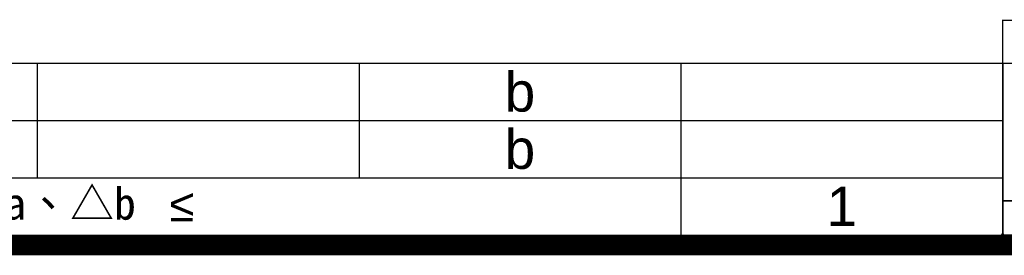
# Model space of a CAD drawing. Header units: millimetres. Extents: x 0 to 1852, y 0 to 1359.
# Tile 46 of 54: x 1425 to 1563, y 84 to 116. Entities that reach past the tile are written whole.
import ezdxf

# ---------------------------------------------------------------- set-up
doc = ezdxf.new("R2010")
doc.units = ezdxf.units.MM
doc.header["$LTSCALE"] = 65.395
doc.layers.get('0').update_dxf_attribs({"linetype": 'CONTINUOUS'})
doc.styles.add('TEXTSTYLE_3', font='arial.ttf')
doc.styles.add('TEXTSTYLE_4', font='kaiu.ttf')

msp = doc.modelspace()

# ---------------------------------------------------------------- linework, layer by layer
at = {"color": 2, "linetype": 'Continuous'}
for p, q in [((1202.549, 110.363), (1562.549, 110.363)), ((1427.549, 110.363), (1427.549, 94.363)), ((1472.549, 110.363), (1472.549, 94.363)), ((1517.549, 110.363), (1517.549, 86.363)), ((1562.549, 110.363), (1562.549, 86.363)), ((1202.549, 102.363), (1562.549, 102.363)), ((1202.549, 94.363), (1562.549, 94.363)), ((1202.549, 86.363), (1562.549, 86.363))]:
    msp.add_line(p, q, dxfattribs=at)
at = {"color": 7, "linetype": 'Continuous'}
for p, q in [((1562.706, 86.193), (1562.393, 86.506)), ((1562.706, 86.506), (1562.393, 86.193))]:
    msp.add_line(p, q, dxfattribs=at)
at = {"color": 40, "linetype": 'Continuous', "const_width": 0.2}
for points in [[(1562.449, 116.349), (1595.649, 116.349)], [(1562.549, 116.349), (1562.549, 86.349)], [(1562.549, 110.349), (1595.549, 110.349)], [(1562.549, 91.149), (1595.549, 91.149)], [(1562.449, 86.349), (1595.649, 86.349)]]:
    msp.add_lwpolyline(points, dxfattribs=at)
at = {"color": 5, "linetype": 'Continuous', "const_width": 2.832}
msp.add_lwpolyline([(1766.949, 84.949), (84.949, 84.949)], dxfattribs=at)

# ---------------------------------------------------------------- texts
at = {"color": 7, "linetype": 'Continuous', "char_height": 5.5, "width": 4.27323, "attachment_point": 2, "line_spacing_factor": 0.9, "style": 'TEXTSTYLE_3'}
for insert in [(1495.049, 109.113), (1495.049, 101.113)]:
    msp.add_mtext('b', dxfattribs=dict(at, insert=insert))
at = {"color": 2, "linetype": 'Continuous', "char_height": 4.5, "line_spacing_factor": 0.9}
for s, insert, width, attachment_point, style in [('≤                           ≤', (1422.489, 92.799), 80.79926, 2, 'TEXTSTYLE_3'), ('△L、△a、△b', (1401.484, 93.02), 62.12547, 1, 'TEXTSTYLE_4')]:
    msp.add_mtext(s, dxfattribs=dict(at, insert=insert, width=width, attachment_point=attachment_point, style=style))
at = {"color": 4, "linetype": 'Continuous', "insert": (1540.049, 93.113), "char_height": 5.5, "width": 4.27323, "attachment_point": 2, "line_spacing_factor": 0.9, "style": 'TEXTSTYLE_3'}
msp.add_mtext('1', dxfattribs=at)

doc.saveas('drawing.dxf')
